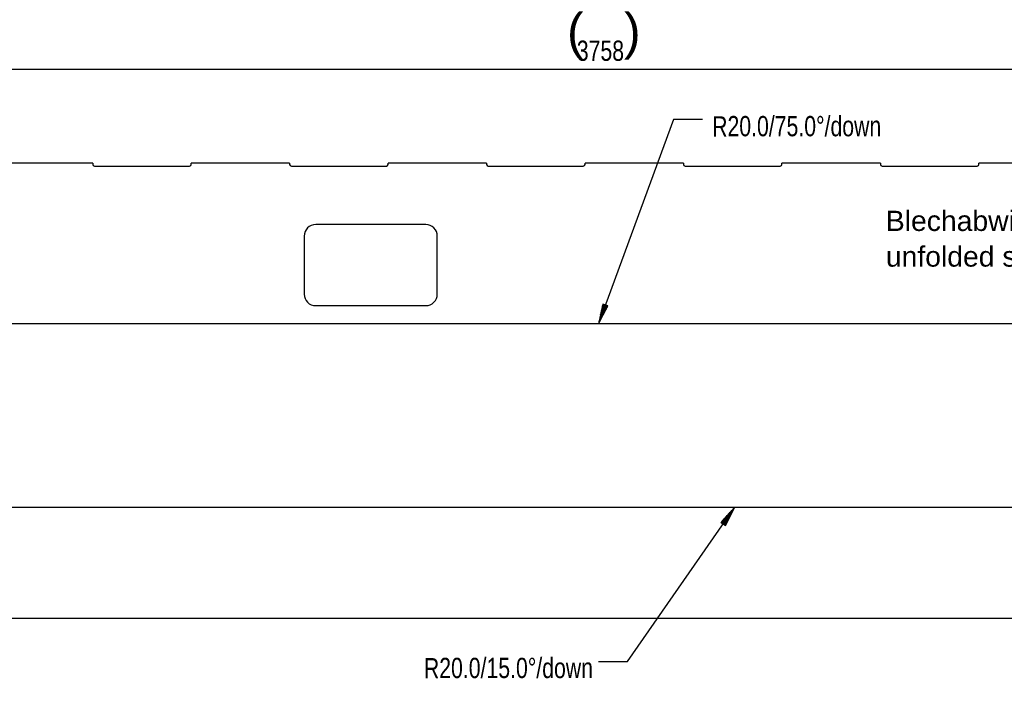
# Model space of a CAD drawing. Header units: millimetres. Extents: x 0 to 1189, y 0 to 841.
# Tile 10 of 15: x 851 to 1021, y 527 to 642. Entities that reach past the tile are written whole.
import ezdxf

# ---------------------------------------------------------------- set-up
doc = ezdxf.new("R2010")
doc.units = ezdxf.units.MM
doc.layers.add('200', color=7, linetype='Continuous')
doc.styles.add('SEACAD_Arial', font='arial.ttf', dxfattribs={"width": 0.75})

msp = doc.modelspace()

# ---------------------------------------------------------------- linework, layer by layer
at = {"layer": '200', "color": 7, "linetype": 'Continuous'}
for p, q in [((762.867615, 633.358093), (1138.667603, 633.358093)), ((963.731934, 624.654907), (950.7677, 589.352966)), ((968.731873, 624.654907), (963.731934, 624.654907)), ((863.467651, 617.110657), (846.46759, 617.110657)), ((863.467651, 617.110657), (863.467651, 616.910645)), ((897.46759, 617.110657), (880.467651, 617.110657)), ((880.467651, 616.910645), (880.467651, 617.110657)), ((897.46759, 617.110657), (897.46759, 616.910645)), ((931.467651, 617.110657), (914.467651, 617.110657)), ((914.467651, 616.910645), (914.467651, 617.110657)), ((931.467651, 617.110657), (931.467651, 616.910645)), ((948.46759, 616.910645), (948.46759, 617.110657)), ((965.467651, 617.110657), (948.46759, 617.110657)), ((965.467651, 617.110657), (965.467651, 616.910645)), ((982.467651, 616.910645), (982.467651, 617.110657)), ((999.467651, 617.110657), (982.467651, 617.110657)), ((999.467651, 617.110657), (999.467651, 616.910645)), ((1016.46759, 616.910645), (1016.46759, 617.110657)), ((1033.467651, 617.110657), (1016.46759, 617.110657)), ((863.767639, 616.610596), (880.167664, 616.610596)), ((897.767639, 616.610596), (914.167603, 616.610596)), ((931.767639, 616.610596), (948.167664, 616.610596)), ((965.767639, 616.610596), (982.167603, 616.610596)), ((999.767578, 616.610596), (1016.167603, 616.610596)), ((920.967651, 606.51062), (901.967651, 606.51062)), ((899.967651, 604.51062), (899.967651, 594.51062)), ((922.967651, 594.51062), (922.967651, 604.51062)), ((901.967651, 592.51062), (920.967651, 592.51062)), ((951.541687, 592.797302), (950.7677, 589.352966)), ((951.974182, 592.638428), (950.7677, 589.352966)), ((951.974182, 592.638428), (950.7677, 589.352966)), ((950.7677, 589.352966), (952.406738, 592.479614)), ((951.926453, 592.656006), (950.853027, 589.732727)), ((951.878845, 592.673462), (950.938354, 590.112427)), ((952.021851, 592.620911), (950.948303, 589.697693)), ((951.831116, 592.690979), (951.023682, 590.492188)), ((951.783447, 592.708496), (951.109009, 590.871887)), ((952.06958, 592.603455), (951.129089, 590.042419)), ((951.735718, 592.726013), (951.194336, 591.251648)), ((951.68811, 592.74353), (951.279663, 591.631348)), ((952.117188, 592.585876), (951.309753, 590.387085)), ((951.640381, 592.761047), (951.36499, 592.011047)), ((951.592651, 592.778564), (951.450317, 592.390747)), ((952.164917, 592.56842), (951.490479, 590.731812)), ((951.545044, 592.796082), (951.535645, 592.770508)), ((951.545044, 592.796082), (951.535645, 592.770508)), ((952.406738, 592.479614), (951.541687, 592.797302)), ((952.212646, 592.550903), (951.671143, 591.076477)), ((952.260315, 592.533386), (951.851868, 591.421204)), ((952.307983, 592.515869), (952.032532, 591.76593)), ((952.355652, 592.498352), (952.213318, 592.110596)), ((952.403381, 592.480835), (952.393921, 592.455322)), ((952.403381, 592.480835), (952.393921, 592.455322)), ((1138.667603, 589.352966), (762.867615, 589.352966)), ((810.014099, 557.699707), (1138.667603, 557.699707)), ((955.806396, 531.086975), (974.340881, 557.699707)), ((974.340881, 557.699707), (971.962524, 555.090942)), ((972.340637, 554.827637), (974.340881, 557.699707)), ((972.340637, 554.827637), (974.340881, 557.699707)), ((972.71875, 554.56427), (974.340881, 557.699707)), ((972.090515, 555.001831), (972.767639, 555.974121)), ((972.132202, 554.972778), (973.029907, 556.261719)), ((972.173889, 554.943787), (973.292053, 556.549255)), ((972.215515, 554.914734), (973.55426, 556.836914)), ((972.257202, 554.885742), (973.816406, 557.124512)), ((972.29895, 554.856628), (974.078674, 557.412109)), ((972.382324, 554.798584), (974.162048, 557.354065)), ((972.424011, 554.769592), (973.983215, 557.008362)), ((972.465637, 554.74054), (973.804382, 556.66272)), ((972.507385, 554.711487), (973.625549, 556.317017)), ((972.549072, 554.682495), (973.446655, 555.971375)), ((971.962524, 555.090942), (972.71875, 554.56427)), ((971.965454, 555.088928), (971.980957, 555.111267)), ((971.965454, 555.088928), (971.980957, 555.111267)), ((972.00708, 555.059875), (972.243225, 555.398865)), ((972.048828, 555.030884), (972.505432, 555.686462)), ((972.590759, 554.653442), (973.267822, 555.625671)), ((972.632446, 554.62439), (973.088989, 555.280029)), ((972.674072, 554.595398), (972.910156, 554.934387)), ((972.715759, 554.566345), (972.731384, 554.588684)), ((972.715759, 554.566345), (972.731384, 554.588684)), ((1138.667603, 538.502136), (762.867615, 538.502136)), ((950.806396, 531.086975), (955.806396, 531.086975))]:
    msp.add_line(p, q, dxfattribs=at)
for centre, radius, start, end in [((863.767639, 616.910645), 0.3, 180, 270), ((880.167664, 616.910645), 0.3, 270, 0), ((897.767639, 616.910645), 0.3, 180, 270), ((914.167603, 616.910645), 0.3, 270, 0), ((931.767639, 616.910645), 0.3, 180, 270), ((948.167664, 616.910645), 0.3, 270, 0), ((965.767639, 616.910645), 0.3, 180, 270), ((982.167603, 616.910645), 0.3, 270, 0), ((999.767578, 616.910645), 0.3, 180, 270), ((1016.167603, 616.910645), 0.3, 270, 0), ((901.967651, 604.51062), 2, 90, 180), ((920.967651, 604.51062), 2, 0, 90), ((901.967651, 594.51062), 2, 180, 270), ((920.967651, 594.51062), 2, 270, 0)]:
    msp.add_arc(centre, radius, start, end, dxfattribs=at)

# ---------------------------------------------------------------- texts
at = {"layer": '200', "attachment_point": 7}
for s, insert, char_height, width in [('{\\fArial|b0||i0||c0|p34;\\C7;\\H6.16909592;\\W1.;(}', (945.361965, 635.012135), 6.16909592, 2.8163364), ('{\\fArial|b0||i0||c0|p34;\\C7;\\H6.16909592;\\W1.;)}', (955.195522, 635.012135), 6.16909592, 2.8163364), ('{\\fArial|b0||i0||c0|p34;\\C7;\\H3.500001;\\W1.;unfolded sheet}', (1000.40602, 599.203246), 3.500001, 32.26088878), ('{\\fArial|b0||i0||c0|p34;\\C7;\\H3.500001;\\W1.;Blechabwicklung}', (1000.40602, 604.352567), 3.500001, 36.59784654)]:
    msp.add_mtext(s, dxfattribs=dict(at, insert=insert, char_height=char_height, width=width))
at = {"layer": '200', "char_height": 3.5, "attachment_point": 7, "style": 'SEACAD_Arial'}
for s, insert, width in [('{\\fArial|b0||i0||c0|p34;\\C7;\\H3.5;\\W0.75;3758}', (947.049147, 634.739135), 7.91305348), ('{\\fArial|b0||i0||c0|p34;\\C7;\\H3.5;\\W0.75;R}', (970.417434, 621.714721), 2.58696652), ('{\\fArial|b0||i0||c0|p34;\\C7;\\H3.5;\\W0.75;20.0}', (973.065749, 621.714721), 6.92392304), ('{\\fArial|b0||i0||c0|p34;\\C7;\\H3.5;\\W0.75;/}', (980.202956, 621.714721), 0.98914043), ('{\\fArial|b0||i0||c0|p34;\\C7;\\H3.5;\\W0.75;75.0}', (981.221816, 621.714721), 6.92392304), ('{\\fArial|b0||i0||c0|p34;\\C7;\\H3.5;\\W0.75;°/}', (988.359084, 621.714721), 2.43479261), ('{\\fArial|b0||i0||c0|p34;\\C7;\\H3.5;\\W0.75;down}', (990.844375, 621.714721), 8.52174913), ('{\\fArial|b0||i0||c0|p34;\\C7;\\H3.5;\\W0.75;R}', (920.648208, 528.14685), 2.58696652), ('{\\fArial|b0||i0||c0|p34;\\C7;\\H3.5;\\W0.75;20.0}', (923.296462, 528.14685), 6.92392304), ('{\\fArial|b0||i0||c0|p34;\\C7;\\H3.5;\\W0.75;/}', (930.43373, 528.14685), 0.98914043), ('{\\fArial|b0||i0||c0|p34;\\C7;\\H3.5;\\W0.75;15.0}', (931.452529, 528.14685), 6.92392304), ('{\\fArial|b0||i0||c0|p34;\\C7;\\H3.5;\\W0.75;°/}', (938.589858, 528.14685), 2.43479261), ('{\\fArial|b0||i0||c0|p34;\\C7;\\H3.5;\\W0.75;down}', (941.075209, 528.14685), 8.52174913)]:
    msp.add_mtext(s, dxfattribs=dict(at, insert=insert, width=width))

doc.saveas('drawing.dxf')
